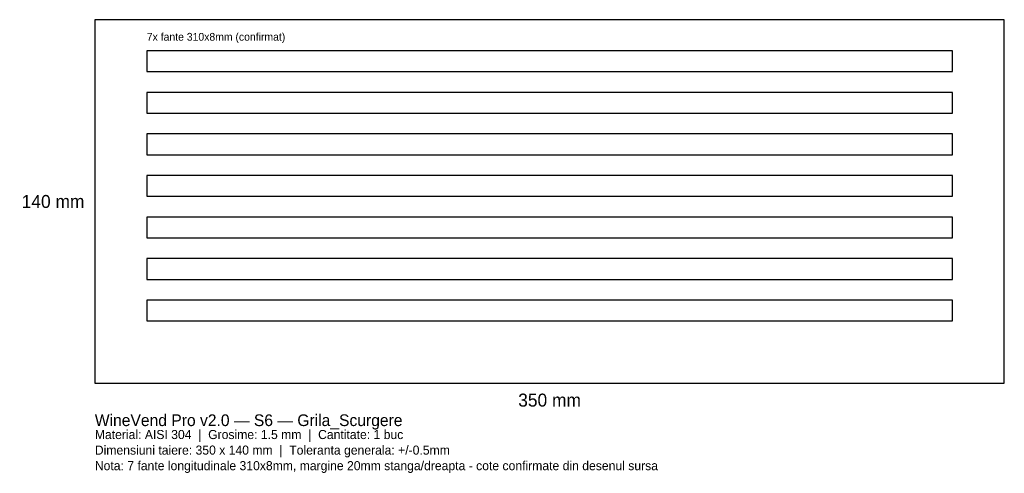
# Model space of a CAD drawing. Header units: millimetres. Extents: x -29 to 350, y -35 to 140.
import ezdxf
from ezdxf.enums import TextEntityAlignment as Align

# ---------------------------------------------------------------- set-up
doc = ezdxf.new("R2010")
doc.units = ezdxf.units.MM
for name, color, linetype in [('COTE', 7, 'Continuous'), ('GAURI', 1, 'Continuous'), ('TAIERE', 1, 'Continuous')]:
    doc.layers.add(name, color=color, linetype=linetype)

msp = doc.modelspace()

# ---------------------------------------------------------------- linework, layer by layer
at = {"layer": 'GAURI'}
for points in [[(20, 120), (330, 120), (330, 128), (20, 128), (20, 120)], [(20, 104), (330, 104), (330, 112), (20, 112), (20, 104)], [(20, 88), (330, 88), (330, 96), (20, 96), (20, 88)], [(20, 72), (330, 72), (330, 80), (20, 80), (20, 72)], [(20, 56), (330, 56), (330, 64), (20, 64), (20, 56)], [(20, 40), (330, 40), (330, 48), (20, 48), (20, 40)], [(20, 24), (330, 24), (330, 32), (20, 32), (20, 24)]]:
    msp.add_lwpolyline(points, close=True, dxfattribs=at)
at = {"layer": 'TAIERE'}
msp.add_lwpolyline([(0, 0), (350, 0), (350, 140), (0, 140), (0, 0)], close=True, dxfattribs=at)

# ---------------------------------------------------------------- texts
at = {"layer": 'COTE'}
msp.add_text('7x fante 310x8mm (confirmat)', height=3, dxfattribs=at).set_placement((20, 131), align=Align.BOTTOM_LEFT)
msp.add_text('140 mm', height=5, dxfattribs=at).set_placement((-4, 70), align=Align.MIDDLE_RIGHT)
msp.add_text('350 mm', height=5, dxfattribs=at).set_placement((175, -4), align=Align.TOP_CENTER)
for s, height, p in [('WineVend Pro v2.0 — S6 — Grila_Scurgere', 4.5, (0, -12)), ('Material: AISI 304  |  Grosime: 1.5 mm  |  Cantitate: 1 buc', 3.5, (0, -18)), ('Dimensiuni taiere: 350 x 140 mm  |  Toleranta generala: +/-0.5mm', 3.5, (0, -24)), ('Nota: 7 fante longitudinale 310x8mm, margine 20mm stanga/dreapta - cote confirmate din desenul sursa', 3.5, (0, -30))]:
    msp.add_text(s, height=height, dxfattribs=at).set_placement(p, align=Align.TOP_LEFT)

doc.saveas('drawing.dxf')
